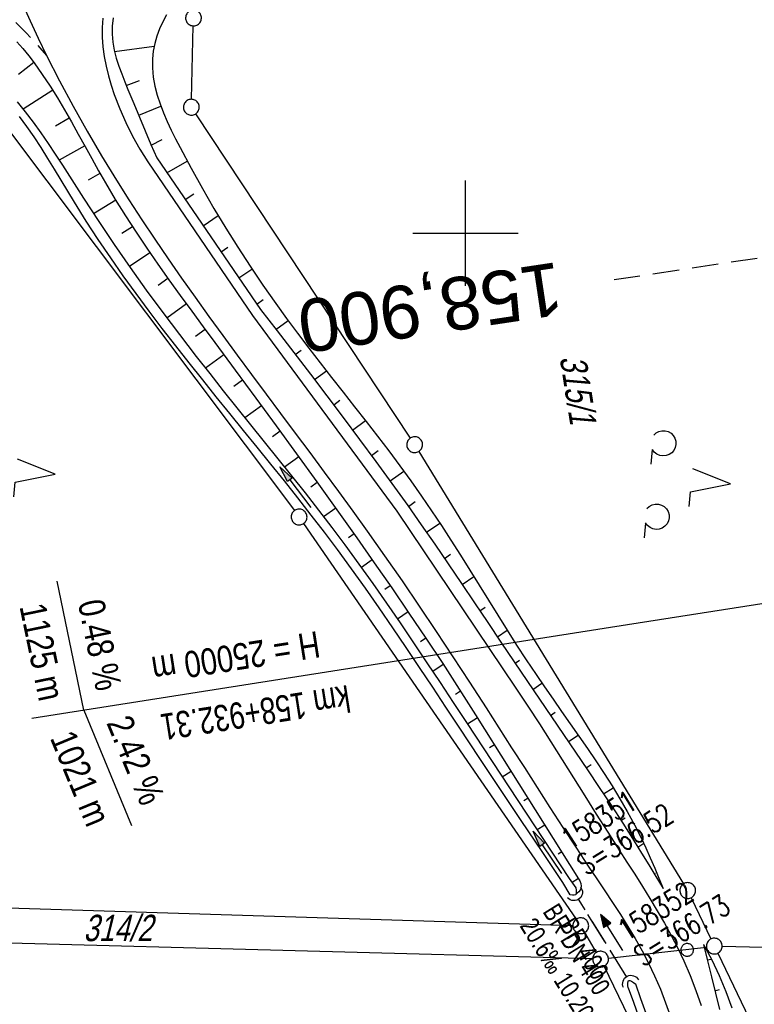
# Model space of a CAD drawing. Extents: x 510806 to 511233, y 466129 to 467087.
# Tile 16 of 35: x 510958 to 511027, y 466527 to 466620. Entities that reach past the tile are written whole.
import ezdxf
from ezdxf.enums import TextEntityAlignment as Align

# ---------------------------------------------------------------- set-up
doc = ezdxf.new("R2010")
doc.units = 0
doc.header["$LTSCALE"] = 10
doc.header["$MEASUREMENT"] = 0
for name, pattern in [('AUSGEZOGEN', [0]), ('LT00', [0]), ('LT11', [0.3, 0.2, -0.1]), ('LT12', [0.4, 0.3, -0.1]), ('LT17', [0.15, 0.1, -0.05]), ('STRICHLINIE2', [0.375, 0.25, -0.125])]:
    doc.linetypes.add(name, pattern=pattern)
doc.layers.get('0').update_dxf_attribs({"linetype": 'LT00'})
for name, color, linetype in [('--EK_FBR', 1, 'LT00'), ('--EK_Halt-Pfeil', 4, 'LT00'), ('--EK_Haltung', 7, 'STRICHLINIE2'), ('--EK_Haltung-Text', 140, 'LT00'), ('--EK_Schacht-Text', 5, 'LT00'), ('--EK_ST-93-1', 30, 'LT17'), ('--EL_Halt-Pfeil', 4, 'LT00'), ('--EL_Haltung', 182, 'STRICHLINIE2'), ('--EL_Haltung-Text', 182, 'LT00'), ('-GRA-20W', 20, 'LT00'), ('DFK_FLUR_NR', 250, 'LT00'), ('DFK_GZPKT', 250, 'LT00'), ('DFK_KATASTER', 250, 'LT00'), ('DFK_NUTZUNG', 250, 'LT00'), ('DFK_VERMPKT', 252, 'LT00'), ('DL', 182, 'LT12'), ('DL_PFEIL', 201, 'LT00'), ('DL_TEXT', 182, 'LT00'), ('PFEIL', 140, 'AUSGEZOGEN'), ('V101_AFBR_BAB', 250, 'LT00'), ('V101_BOESCH', 250, 'LT00'), ('V101_BOSCHUNG', 250, 'LT00'), ('V101_FELDWEG', 250, 'LT11'), ('V101_GRABEN', 250, 'LT00'), ('V101_RASTER', 250, 'LT00'), ('V101_UK_DURCH', 182, 'LT00')]:
    doc.layers.add(name, color=color, linetype=linetype)
doc.styles.add('Beschrift', font='ARIAL.TTF')
doc.styles.add('Haltungsbeschriftung', font='ARIAL.TTF', dxfattribs={"width": 0.75})
doc.styles.add('schachtbeschriftung', font='romans.shx', dxfattribs={"width": 0.75, "height": 2})
doc.styles.get("Standard").update_dxf_attribs({"font": 'ARIAL.TTF'})

# ---------------------------------------------------------------- blocks, each defined once
blk = doc.blocks.new('SYMB7010')
at = {"color": 0, "linetype": 'ByBlock'}
for points in [[(-0.031408, 0.499213), (-0.093728, 0.49134), (-0.15457, 0.475719), (-0.212975, 0.452595), (-0.268021, 0.422333), (-0.31884, 0.385411), (-0.36463, 0.342411), (-0.40467, 0.29401), (-0.438329, 0.240973), (-0.465074, 0.184136), (-0.484486, 0.124395), (-0.496256, 0.062692), (-0.5002, 0)], [(-0.5002, 0), (-0.496256, -0.062692), (-0.484486, -0.124395), (-0.465075, -0.184136), (-0.438329, -0.240973), (-0.404671, -0.29401), (-0.36463, -0.342411), (-0.31884, -0.385411), (-0.268021, -0.422333), (-0.212975, -0.452595), (-0.154571, -0.475719), (-0.093728, -0.49134), (-0.031408, -0.499213), (0.031408, -0.499213)], [(0.5002, 0), (0.496256, 0.062692), (0.484485, 0.124395), (0.465074, 0.184136), (0.438329, 0.240973), (0.40467, 0.29401), (0.36463, 0.342411), (0.31884, 0.385411), (0.268021, 0.422333), (0.212975, 0.452595), (0.15457, 0.475719), (0.093728, 0.49134), (0.031408, 0.499213), (-0.031408, 0.499213)], [(0.031408, -0.499213), (0.093728, -0.491341), (0.15457, -0.475719), (0.212975, -0.452595), (0.268021, -0.422333), (0.31884, -0.385411), (0.36463, -0.342411), (0.404671, -0.294011), (0.438329, -0.240974), (0.465075, -0.184136), (0.484486, -0.124395), (0.496256, -0.062692), (0.500201, 0)]]:
    blk.add_lwpolyline(points, dxfattribs=at)
blk = doc.blocks.new('Pfreil3')
at = {"layer": 'PFEIL'}
blk.add_hatch(color=256, dxfattribs=at).paths.add_polyline_path([(-1.549, 0.273), (-1.549, -0.273), (0, 0)])
for p, q in [((-1.549, 0), (-4.831, 0)), ((-1.549, -0.273), (-1.549, 0.273)), ((-1.549, 0.273), (0, 0)), ((0, 0), (-1.549, -0.273))]:
    blk.add_line(p, q, dxfattribs=at)
blk = doc.blocks.new('SYMB1107')
at = {"color": 0, "linetype": 'ByBlock'}
for points in [[(-0.2, 0), (-0.196157, 0.039018), (-0.184776, 0.076537), (-0.166294, 0.111114), (-0.141421, 0.141421), (-0.111114, 0.166294), (-0.076537, 0.184776), (-0.039018, 0.196157), (0, 0.2)], [(0, 0.2), (0.039018, 0.196157), (0.076537, 0.184776), (0.111114, 0.166294), (0.141421, 0.141421), (0.166294, 0.111114), (0.184776, 0.076537), (0.196157, 0.039018), (0.2, 0)]]:
    blk.add_lwpolyline(points, dxfattribs=at)
blk = doc.blocks.new('SYMB0070')
at = {"color": 0, "linetype": 'ByBlock'}
for p, q in [((-0.5, 0), (0.2, 0)), ((0.5, 0), (0.2, 0.1)), ((0.2, 0.1), (0.2, 0)), ((0.468, 0), (0.21, 0.086)), ((0.21, 0.086), (0.21, -0.086)), ((0.21, -0.086), (0.468, 0)), ((0.22, -0.072), (0.437, 0)), ((0.23, -0.058), (0.405, 0)), ((0.24, -0.045), (0.374, 0)), ((0.342, 0), (0.25, 0.031)), ((0.25, 0.031), (0.25, -0.031)), ((0.25, -0.031), (0.342, 0)), ((0.26, -0.017), (0.31, 0)), ((0.27, -0.003), (0.279, 0))]:
    blk.add_line(p, q, dxfattribs=at)
for points in [[(0.2, 0), (0.2, -0.1), (0.5, 0)], [(0.437, 0), (0.22, 0.072), (0.22, -0.072)], [(0.405, 0), (0.23, 0.058), (0.23, -0.058)], [(0.374, 0), (0.24, 0.045), (0.24, -0.045)], [(0.31, 0), (0.26, 0.017), (0.26, -0.017)], [(0.279, 0), (0.27, 0.003), (0.27, -0.003)]]:
    blk.add_lwpolyline(points, dxfattribs=at)
blk = doc.blocks.new('SYMB7201')
at = {"color": 0, "linetype": 'ByBlock'}
for p, q in [((0, 0.385), (-0.11, 0.015)), ((-0.255, -0.385), (-0.115, -0.385)), ((0.445, -0.385), (0.585, -0.385))]:
    blk.add_line(p, q, dxfattribs=at)
for points in [[(0.25, 0.015), (0.11, 0.015), (0, 0.385)], [(-0.393816, -0.383308), (-0.416239, -0.362945), (-0.432849, -0.337617), (-0.442589, -0.308936), (-0.444836, -0.27873), (-0.439449, -0.248923), (-0.426769, -0.221415), (-0.407606, -0.197958), (-0.38318, -0.180047), (-0.355047, -0.168823), (-0.325, -0.165), (-0.294953, -0.168823), (-0.26682, -0.180047), (-0.242394, -0.197959), (-0.223231, -0.221415), (-0.210551, -0.248923), (-0.205164, -0.27873), (-0.207411, -0.308936), (-0.21715, -0.337617), (-0.233761, -0.362945), (-0.256184, -0.383308)], [(0.306185, -0.383308), (0.283761, -0.362945), (0.267151, -0.337617), (0.257411, -0.308936), (0.255164, -0.27873), (0.260552, -0.248923), (0.273231, -0.221415), (0.292394, -0.197958), (0.31682, -0.180047), (0.344953, -0.168823), (0.375, -0.165), (0.405047, -0.168823), (0.43318, -0.180047), (0.457606, -0.197959), (0.476769, -0.221415), (0.489449, -0.248923), (0.494836, -0.27873), (0.492589, -0.308936), (0.48285, -0.337617), (0.466239, -0.362945), (0.443816, -0.383308)]]:
    blk.add_lwpolyline(points, dxfattribs=at)

msp = doc.modelspace()

# ---------------------------------------------------------------- linework, layer by layer
at = {"layer": '--EK_FBR', "linetype": 'LT11', "flags": 128}
msp.add_lwpolyline([(510863.593, 466677.615), (510865.923, 466676.326), (510868.566, 466674.834), (510871.198, 466673.321), (510873.819, 466671.789), (510876.431, 466670.238), (510878.273, 466669.131), (510880.108, 466668.012), (510881.935, 466666.879), (510883.749, 466665.73), (510885.55, 466664.56), (510887.335, 466663.367), (510889.1, 466662.148), (510890.845, 466660.9), (510892.566, 466659.62), (510893.943, 466658.557), (510895.306, 466657.475), (510896.657, 466656.378), (510897.998, 466655.268), (510899.333, 466654.15), (510900.663, 466653.028), (510902.276, 466651.662), (510903.885, 466650.292), (510905.489, 466648.917), (510907.086, 466647.532), (510908.674, 466646.136), (510909.747, 466645.183), (510910.818, 466644.229), (510911.891, 466643.277), (510912.969, 466642.331), (510914.057, 466641.397), (510915.156, 466640.479), (510916.271, 466639.581), (510917.404, 466638.708), (510918.559, 466637.863), (510920.158, 466636.772), (510921.8, 466635.741), (510923.478, 466634.767), (510925.19, 466633.848), (510926.93, 466632.983), (510928.694, 466632.169), (510930.478, 466631.405), (510931.911, 466630.83), (510933.353, 466630.282), (510934.802, 466629.756), (510936.257, 466629.248), (510937.718, 466628.755), (510939.183, 466628.272), (510940.65, 466627.796), (510942.119, 466627.322), (510943.588, 466626.846), (510945.056, 466626.365), (510946.122, 466626.009), (510947.185, 466625.642), (510948.241, 466625.26), (510949.29, 466624.858), (510950.327, 466624.429), (510951.351, 466623.969), (510952.359, 466623.473), (510953.37, 466622.922), (510954.354, 466622.326), (510955.304, 466621.679), (510956.212, 466620.98), (510956.936, 466620.354), (510957.631, 466619.696), (510958.303, 466619.011), (510958.957, 466618.307), (510959.6, 466617.59), (510960.238, 466616.867)], dxfattribs=at)
at = {"layer": '--EK_FBR'}
for points in [[(510957.924, 466621.82), (510958.667, 466620.156), (510959.44, 466618.505), (510960.238, 466616.867), (510961.469, 466614.451), (510962.748, 466612.061), (510964.074, 466609.696), (510965.444, 466607.358), (510966.855, 466605.044), (510968.047, 466603.156), (510969.264, 466601.283), (510970.502, 466599.425), (510971.761, 466597.58), (510973.037, 466595.747), (510974.328, 466593.924), (510975.632, 466592.111), (510976.947, 466590.305), (510978.315, 466588.446), (510979.69, 466586.592), (510981.069, 466584.742), (510982.45, 466582.894), (510983.831, 466581.045), (510985.209, 466579.195), (510986.583, 466577.342), (510987.95, 466575.483), (510989.308, 466573.617), (510990.654, 466571.743), (510992.32, 466569.382), (510993.966, 466567.007), (510995.594, 466564.619), (510997.204, 466562.219), (510998.798, 466559.81), (511000.378, 466557.393), (511001.944, 466554.97), (511003.158, 466553.08), (511004.367, 466551.188), (511005.575, 466549.295), (511006.785, 466547.402), (511008.001, 466545.51), (511009.225, 466543.62), (511010.46, 466541.733), (511011.709, 466539.85), (511012.46, 466538.73), (511013.211, 466537.61), (511013.955, 466536.486), (511014.687, 466535.356), (511015.4, 466534.218), (511016.087, 466533.068), (511016.744, 466531.905), (511017.363, 466530.726), (511017.939, 466529.527), (511018.486, 466528.26), (511018.983, 466526.972), (511019.437, 466525.664)], [(510965.574, 466620.411), (510965.512, 466619.538), (510965.514, 466618.61), (510965.581, 466617.686), (510965.706, 466616.766), (510965.884, 466615.853), (510966.107, 466614.947), (510966.369, 466614.051), (510966.664, 466613.164), (510967.172, 466611.817), (510967.745, 466610.5), (510968.382, 466609.218), (510969.086, 466607.974), (510969.856, 466606.771), (510979.773, 466592.198), (510993.475, 466573.616), (511004.777, 466556.825), (511005.898, 466555.139), (511007.003, 466553.445), (511008.094, 466551.742), (511009.177, 466550.034), (511010.254, 466548.321), (511011.329, 466546.605), (511012.406, 466544.888), (511013.489, 466543.171), (511014.58, 466541.457), (511015.314, 466540.315), (511016.048, 466539.172), (511016.776, 466538.026), (511017.493, 466536.875), (511018.192, 466535.717), (511018.869, 466534.548), (511019.518, 466533.368), (511020.133, 466532.172), (511020.707, 466530.96), (511021.303, 466529.572), (511021.846, 466528.161), (511022.342, 466526.731)]]:
    msp.add_lwpolyline(points, dxfattribs=at)
at = {"layer": '--EK_Haltung'}
msp.add_line((511015.306, 466529.425), (511010.709, 466536.817), dxfattribs=at)
at = {"layer": '--EK_ST-93-1', "ltscale": 2.5}
msp.add_line((511053.629, 466601.533), (511014.086, 466595.565), dxfattribs=at)
at = {"layer": '--EL_Haltung'}
msp.add_line((511015.306, 466529.425), (511010.709, 466536.817), dxfattribs=at)
at = {"layer": '-GRA-20W'}
for p, q in [((511053.102, 466568.75), (511015.379, 466562.831)), ((510963.77, 466554.733), (510961.247, 466566.977)), ((511015.379, 466562.831), (510958.831, 466553.958)), ((510963.77, 466554.733), (510968.307, 466543.789))]:
    msp.add_line(p, q, dxfattribs=at)
at = {"layer": 'DFK_KATASTER'}
for p, q in [((510973.989, 466612.71), (510974.162, 466619.68)), ((510953.341, 466614.15), (510983.75, 466573.68)), ((510994.756, 466580.565), (510974.384, 466611.335)), ((510995.562, 466579.3), (511020.688, 466538.269)), ((510984.626, 466572.462), (511010.505, 466534.908)), ((510927.35, 466536.916), (511010.18, 466534.313)), ((511021.404, 466536.953), (511023.277, 466533.036)), ((511012.428, 466531.765), (511011.313, 466533.645)), ((511012.061, 466531.14), (510926.94, 466533.46)), ((511013.555, 466531.206), (511022.855, 466532.274)), ((511024.35, 466532.341), (511041.81, 466531.908)), ((511023.925, 466531.684), (511027.255, 466524.756)), ((511016.84, 466522.893), (511013.14, 466530.446))]:
    msp.add_line(p, q, dxfattribs=at)
at = {"layer": 'DL'}
msp.add_line((511015.306, 466529.425), (511010.709, 466536.817), dxfattribs=at)
at = {"layer": 'V101_AFBR_BAB'}
for points in [[(510957.924, 466621.82), (510958.667, 466620.156), (510959.44, 466618.505), (510960.238, 466616.867), (510961.469, 466614.451), (510962.748, 466612.061), (510964.074, 466609.696), (510965.444, 466607.358), (510966.855, 466605.044), (510968.047, 466603.156), (510969.264, 466601.283), (510970.502, 466599.425), (510971.761, 466597.58), (510973.037, 466595.747), (510974.328, 466593.924), (510975.632, 466592.111), (510976.947, 466590.305), (510978.315, 466588.446), (510979.69, 466586.592), (510981.069, 466584.742), (510982.45, 466582.894), (510983.831, 466581.045), (510985.209, 466579.195), (510986.583, 466577.342), (510987.95, 466575.483), (510989.308, 466573.617), (510990.654, 466571.743), (510992.32, 466569.382), (510993.966, 466567.007), (510995.594, 466564.619), (510997.204, 466562.219), (510998.798, 466559.81), (511000.378, 466557.393), (511001.944, 466554.97), (511003.158, 466553.08), (511004.367, 466551.188), (511005.575, 466549.295), (511006.785, 466547.402), (511008.001, 466545.51), (511009.225, 466543.62), (511010.46, 466541.733), (511011.709, 466539.85), (511012.46, 466538.73), (511013.211, 466537.61), (511013.955, 466536.486), (511014.687, 466535.356), (511015.4, 466534.218), (511016.087, 466533.068), (511016.744, 466531.905), (511017.363, 466530.726), (511017.939, 466529.527), (511018.486, 466528.26), (511018.983, 466526.972), (511019.437, 466525.664)], [(510965.574, 466620.411), (510965.512, 466619.538), (510965.514, 466618.61), (510965.581, 466617.686), (510965.706, 466616.766), (510965.884, 466615.853), (510966.107, 466614.947), (510966.369, 466614.051), (510966.664, 466613.164), (510967.172, 466611.817), (510967.745, 466610.5), (510968.382, 466609.218), (510969.086, 466607.974), (510969.856, 466606.771), (510979.773, 466592.198), (510993.475, 466573.616), (511004.777, 466556.825), (511005.898, 466555.139), (511007.003, 466553.445), (511008.094, 466551.742), (511009.177, 466550.034), (511010.254, 466548.321), (511011.329, 466546.605), (511012.406, 466544.888), (511013.489, 466543.171), (511014.58, 466541.457), (511015.314, 466540.315), (511016.048, 466539.172), (511016.776, 466538.026), (511017.493, 466536.875), (511018.192, 466535.717), (511018.869, 466534.548), (511019.518, 466533.368), (511020.133, 466532.172), (511020.707, 466530.96), (511021.303, 466529.572), (511021.846, 466528.161), (511022.342, 466526.731)]]:
    msp.add_lwpolyline(points, dxfattribs=at)
at = {"layer": 'V101_BOESCH'}
for points in [[(510971.629, 466620.711), (510971.258, 466620.068), (510970.945, 466619.396), (510970.689, 466618.702), (510970.493, 466617.992), (510970.358, 466617.273), (510970.284, 466616.551), (510970.278, 466615.682), (510970.356, 466614.82), (510970.508, 466613.963), (510970.726, 466613.113), (510971, 466612.268), (510971.322, 466611.431), (510971.682, 466610.599), (510972.071, 466609.775), (510972.481, 466608.957), (510972.903, 466608.146), (510973.958, 466606.176), (510975.03, 466604.246), (510976.123, 466602.353), (510977.239, 466600.494), (510978.38, 466598.665), (510979.55, 466596.863), (510980.751, 466595.084), (510981.985, 466593.326), (510983.013, 466591.912), (510984.06, 466590.506), (510985.125, 466589.107), (510986.201, 466587.713), (510987.287, 466586.322), (510988.377, 466584.932), (510989.468, 466583.541), (510990.557, 466582.146), (510991.639, 466580.746), (510992.711, 466579.339), (510993.769, 466577.922), (510994.809, 466576.494), (510995.828, 466575.052), (510996.773, 466573.668), (510997.699, 466572.272), (510998.61, 466570.866), (510999.508, 466569.453), (511000.397, 466568.034), (511001.281, 466566.611), (511002.164, 466565.187), (511003.05, 466563.764), (511003.941, 466562.344), (511004.841, 466560.928), (511005.755, 466559.52), (511006.685, 466558.121), (511007.486, 466556.946), (511008.298, 466555.776), (511009.115, 466554.61), (511009.934, 466553.444), (511010.75, 466552.278), (511011.559, 466551.108), (511012.357, 466549.932), (511013.139, 466548.747), (511013.901, 466547.552), (511014.638, 466546.344), (511015.346, 466545.12), (511016.022, 466543.879), (511016.66, 466542.618), (511017.105, 466541.674), (511017.532, 466540.72), (511017.946, 466539.759), (511018.35, 466538.793), (511018.75, 466537.825)], [(510966.549, 466620.45), (510966.451, 466619.663), (510966.444, 466618.898), (510966.516, 466618.136), (510966.655, 466617.376), (510966.85, 466616.62), (510967.089, 466615.867), (510967.361, 466615.12), (510967.655, 466614.377), (510967.958, 466613.64), (510968.509, 466612.317), (510969.056, 466611.011), (510969.601, 466609.716), (510970.143, 466608.43), (510970.685, 466607.148), (510980.53, 466592.777), (510982.112, 466590.73), (510983.692, 466588.681), (510985.268, 466586.628), (510986.837, 466584.572), (510988.397, 466582.508), (510989.947, 466580.438), (510991.483, 466578.357), (510993.004, 466576.267), (510994.508, 466574.163), (510995.797, 466572.329), (510997.074, 466570.485), (510998.34, 466568.634), (510999.599, 466566.778), (511000.853, 466564.918), (511002.104, 466563.056), (511003.354, 466561.193), (511004.607, 466559.332), (511005.863, 466557.473), (511007.003, 466555.796), (511008.146, 466554.122), (511009.289, 466552.448), (511010.43, 466550.772), (511011.565, 466549.093), (511012.691, 466547.408), (511013.807, 466545.717), (511014.91, 466544.017), (511015.996, 466542.306), (511016.692, 466541.191), (511017.381, 466540.071), (511018.067, 466538.949), (511018.75, 466537.825)], [(510957.424, 466618.165), (510957.992, 466617.519), (510958.536, 466616.85), (510959.057, 466616.164), (510959.829, 466615.078), (510960.563, 466613.97), (510961.266, 466612.846), (510961.943, 466611.707), (510962.6, 466610.557), (510963.245, 466609.401), (510963.883, 466608.242), (510964.521, 466607.082), (510965.164, 466605.927), (510965.82, 466604.779), (510966.758, 466603.204), (510967.727, 466601.649), (510968.725, 466600.11), (510969.747, 466598.587), (510970.79, 466597.076), (510971.851, 466595.575), (510972.925, 466594.083), (510974.009, 466592.598), (510975.099, 466591.117), (510976.192, 466589.639), (510978.142, 466587), (510980.086, 466584.36), (510982.023, 466581.718), (510983.953, 466579.072), (510985.873, 466576.419), (510987.782, 466573.758), (510989.678, 466571.088), (510991.338, 466568.724), (510992.985, 466566.35), (510994.616, 466563.966), (510996.23, 466561.57), (510997.825, 466559.16), (510999.399, 466556.738), (511000.949, 466554.3), (511010.724, 466538.753), (511010.84, 466538.537), (511010.928, 466538.301), (511010.969, 466538.061), (511010.946, 466537.835), (511010.868, 466537.666), (511010.746, 466537.514), (511010.595, 466537.372), (511010.43, 466537.235)], [(511022.593, 466532.506), (511022.959, 466530.968), (511023.329, 466529.43), (511023.707, 466527.894), (511024.098, 466526.358)], [(511022.593, 466532.506), (511023.355, 466531.048), (511024.055, 466529.559), (511024.692, 466528.041), (511025.263, 466526.499)]]:
    msp.add_lwpolyline(points, dxfattribs=at)
at = {"layer": 'V101_BOSCHUNG'}
for p, q in [((510966.685, 466617.247), (510970.443, 466617.762)), ((510959.035, 466616.193), (510957.579, 466615.057)), ((510967.795, 466614.034), (510969.068, 466614.49)), ((510960.815, 466613.574), (510958.005, 466611.773)), ((510968.976, 466611.201), (510971.071, 466612.074)), ((510962.387, 466610.934), (510961.077, 466610.173)), ((510970.171, 466608.365), (510971.214, 466608.883)), ((510963.855, 466608.292), (510961.431, 466606.93)), ((510971.66, 466605.725), (510973.592, 466606.852)), ((510965.303, 466605.681), (510964.179, 466605.034)), ((510973.398, 466603.189), (510974.204, 466603.734)), ((510966.805, 466603.126), (510964.7, 466601.837)), ((510975.093, 466600.714), (510976.522, 466601.68)), ((510968.39, 466600.62), (510967.389, 466599.969)), ((510970.046, 466598.15), (510968.112, 466596.831)), ((510976.789, 466598.239), (510977.44, 466598.679)), ((510978.484, 466595.764), (510979.723, 466596.602)), ((510971.755, 466595.709), (510970.813, 466595.043)), ((510980.188, 466593.277), (510980.799, 466593.707)), ((510973.504, 466593.288), (510971.659, 466591.953)), ((510982, 466590.875), (510983.155, 466591.719)), ((510975.277, 466590.876), (510974.377, 466590.217)), ((510983.84, 466588.488), (510984.396, 466588.911)), ((510977.061, 466588.464), (510975.319, 466587.188)), ((510985.666, 466586.108), (510986.788, 466586.961)), ((510978.842, 466586.05), (510978.013, 466585.443)), ((510987.482, 466583.72), (510988.06, 466584.16)), ((510980.62, 466583.633), (510979.063, 466582.493)), ((510989.283, 466581.327), (510990.49, 466582.232)), ((510982.392, 466581.213), (510981.669, 466580.683)), ((510984.159, 466578.788), (510982.825, 466577.812)), ((510991.068, 466578.922), (510991.696, 466579.386)), ((510992.831, 466576.506), (510994.124, 466577.44)), ((510985.92, 466576.354), (510985.304, 466575.908)), ((510987.672, 466573.913), (510986.528, 466573.097)), ((510994.574, 466574.07), (510995.221, 466574.532)), ((510996.289, 466571.621), (510997.551, 466572.498)), ((510989.412, 466571.464), (510988.875, 466571.085)), ((510997.986, 466569.153), (510998.583, 466569.563)), ((510991.138, 466569.01), (510990.109, 466568.285)), ((510999.669, 466566.675), (511000.776, 466567.425)), ((510992.852, 466566.543), (510992.347, 466566.192)), ((511001.344, 466564.187), (511001.852, 466564.53)), ((510994.549, 466564.065), (510993.545, 466563.376)), ((511003.017, 466561.696), (511003.95, 466562.328)), ((510996.23, 466561.571), (510995.726, 466561.234)), ((510997.887, 466559.066), (510996.882, 466558.405)), ((511004.691, 466559.207), (511005.131, 466559.504)), ((511006.373, 466556.722), (511007.237, 466557.308)), ((510999.524, 466556.542), (510999.027, 466556.225)), ((511008.063, 466554.244), (511008.507, 466554.544)), ((511001.133, 466554.007), (511000.177, 466553.403)), ((511009.754, 466551.766), (511010.673, 466552.388)), ((511002.732, 466551.464), (511002.278, 466551.182)), ((511011.435, 466549.285), (511011.903, 466549.598)), ((511004.329, 466548.924), (511003.476, 466548.394)), ((511013.099, 466546.794), (511014.002, 466547.389)), ((511005.925, 466546.384), (511005.527, 466546.137)), ((511014.736, 466544.288), (511015.132, 466544.541)), ((511007.522, 466543.844), (511006.783, 466543.384)), ((511016.34, 466541.758), (511016.901, 466542.112)), ((511009.119, 466541.305), (511008.778, 466541.093)), ((511017.911, 466539.204), (511018.017, 466539.271)), ((511010.716, 466538.765), (511010.103, 466538.383)), ((511022.94, 466531.046), (511023.311, 466531.135)), ((511023.649, 466528.128), (511024.107, 466528.241))]:
    msp.add_line(p, q, dxfattribs=at)
at = {"layer": 'V101_FELDWEG', "flags": 128}
msp.add_lwpolyline([(510863.593, 466677.615), (510865.923, 466676.326), (510868.566, 466674.834), (510871.198, 466673.321), (510873.819, 466671.789), (510876.431, 466670.238), (510878.273, 466669.131), (510880.108, 466668.012), (510881.935, 466666.879), (510883.749, 466665.73), (510885.55, 466664.56), (510887.335, 466663.367), (510889.1, 466662.148), (510890.845, 466660.9), (510892.566, 466659.62), (510893.943, 466658.557), (510895.306, 466657.475), (510896.657, 466656.378), (510897.998, 466655.268), (510899.333, 466654.15), (510900.663, 466653.028), (510902.276, 466651.662), (510903.885, 466650.292), (510905.489, 466648.917), (510907.086, 466647.532), (510908.674, 466646.136), (510909.747, 466645.183), (510910.818, 466644.229), (510911.891, 466643.277), (510912.969, 466642.331), (510914.057, 466641.397), (510915.156, 466640.479), (510916.271, 466639.581), (510917.404, 466638.708), (510918.559, 466637.863), (510920.158, 466636.772), (510921.8, 466635.741), (510923.478, 466634.767), (510925.19, 466633.848), (510926.93, 466632.983), (510928.694, 466632.169), (510930.478, 466631.405), (510931.911, 466630.83), (510933.353, 466630.282), (510934.802, 466629.756), (510936.257, 466629.248), (510937.718, 466628.755), (510939.183, 466628.272), (510940.65, 466627.796), (510942.119, 466627.322), (510943.588, 466626.846), (510945.056, 466626.365), (510946.122, 466626.009), (510947.185, 466625.642), (510948.241, 466625.26), (510949.29, 466624.858), (510950.327, 466624.429), (510951.351, 466623.969), (510952.359, 466623.473), (510953.37, 466622.922), (510954.354, 466622.326), (510955.304, 466621.679), (510956.212, 466620.98), (510956.936, 466620.354), (510957.631, 466619.696), (510958.303, 466619.011), (510958.957, 466618.307), (510959.6, 466617.59), (510960.238, 466616.867)], dxfattribs=at)
at = {"layer": 'V101_GRABEN'}
for points in [[(510957.436, 466612.465), (510958.21, 466611.516), (510958.955, 466610.541), (510959.675, 466609.544), (510960.376, 466608.529), (510961.06, 466607.5), (510961.734, 466606.461), (510962.4, 466605.417), (510963.064, 466604.372), (510963.73, 466603.329), (510965.18, 466601.11), (510966.659, 466598.92), (510968.165, 466596.755), (510969.697, 466594.614), (510971.255, 466592.494), (510972.836, 466590.394), (510974.441, 466588.31), (510975.716, 466586.683), (510977.002, 466585.063), (510978.295, 466583.448), (510979.592, 466581.836), (510980.89, 466580.223), (510982.187, 466578.609), (510983.479, 466576.991), (510984.763, 466575.367), (510986.036, 466573.735), (510987.295, 466572.093), (510988.538, 466570.438), (510989.879, 466568.605), (510991.199, 466566.757), (510992.5, 466564.896), (510993.786, 466563.023), (510995.058, 466561.141), (510996.32, 466559.252), (510997.575, 466557.357), (510998.825, 466555.46), (511000.074, 466553.561), (511002.507, 466549.864), (511004.944, 466546.169), (511007.382, 466542.477), (511009.821, 466538.785), (511010.458, 466537.876)], [(511009.937, 466537.217), (511009.242, 466538.391), (511007.265, 466541.334), (511005.289, 466544.277), (511003.317, 466547.223), (511001.349, 466550.172), (510999.386, 466553.125), (510998.133, 466555.019), (510996.879, 466556.914), (510995.622, 466558.806), (510994.359, 466560.693), (510993.086, 466562.575), (510991.801, 466564.447), (510990.501, 466566.308), (510989.181, 466568.155), (510987.84, 466569.988), (510986.605, 466571.631), (510985.353, 466573.263), (510984.086, 466574.883), (510982.807, 466576.495), (510981.519, 466578.099), (510980.226, 466579.699), (510978.929, 466581.296), (510977.633, 466582.892), (510976.339, 466584.488), (510975.052, 466586.088), (510973.773, 466587.692), (510972.489, 466589.324), (510971.219, 466590.965), (510969.964, 466592.619), (510968.728, 466594.287), (510967.511, 466595.973), (510966.317, 466597.679), (510965.146, 466599.408), (510964, 466601.162), (510962.883, 466602.945), (510962.252, 466603.983), (510961.626, 466605.026), (510960.998, 466606.069), (510960.365, 466607.107), (510959.719, 466608.133), (510959.057, 466609.143), (510958.371, 466610.131), (510957.658, 466611.093)], [(511010.458, 466537.876), (511010.492, 466537.675), (511010.509, 466537.49), (511010.494, 466537.338), (511010.43, 466537.235), (511010.304, 466537.191), (511010.132, 466537.193), (511009.937, 466537.217)], [(511015.433, 466528.401), (511015.411, 466528.626), (511015.402, 466528.829), (511015.418, 466528.989), (511015.473, 466529.083), (511015.588, 466529.093), (511015.749, 466529.024), (511015.942, 466528.901), (511016.151, 466528.752)], [(511015.433, 466528.401), (511015.932, 466527.044), (511016.425, 466525.686), (511016.905, 466524.325), (511017.365, 466522.962), (511017.8, 466521.595), (511018.202, 466520.223), (511018.565, 466518.845), (511018.883, 466517.461), (511019.15, 466516.068), (511019.357, 466514.667), (511019.487, 466513.45), (511019.574, 466512.227), (511019.625, 466510.998), (511019.646, 466509.764), (511019.643, 466508.527), (511019.621, 466507.288), (511019.588, 466506.046), (511019.548, 466504.804)], [(511020.449, 466504.691), (511020.463, 466505.954), (511020.471, 466507.216), (511020.468, 466508.477), (511020.448, 466509.735), (511020.405, 466510.99), (511020.335, 466512.24), (511020.23, 466513.485), (511020.087, 466514.724), (511019.866, 466516.153), (511019.59, 466517.575), (511019.266, 466518.988), (511018.9, 466520.395), (511018.497, 466521.797), (511018.064, 466523.193), (511017.607, 466524.586), (511017.132, 466525.976), (511016.644, 466527.364), (511016.151, 466528.752)]]:
    msp.add_lwpolyline(points, dxfattribs=at)
at = {"layer": 'V101_RASTER'}
for p, q in [((511000.001, 466595), (511000.001, 466605)), ((510995.001, 466600), (511005.001, 466600))]:
    msp.add_line(p, q, dxfattribs=at)

# ---------------------------------------------------------------- block references
at = {"layer": '--EK_Halt-Pfeil', "xscale": 4.000000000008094, "yscale": 4, "zscale": 4, "rotation": 121.8805099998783}
msp.add_blockref('SYMB0070', (511013.857, 466533.649), dxfattribs=at)
at = {"layer": '--EL_Halt-Pfeil', "xscale": 4.000000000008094, "yscale": 4, "zscale": 4, "rotation": 121.8805099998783}
msp.add_blockref('SYMB0070', (511013.857, 466533.649), dxfattribs=at)
at = {"layer": 'DFK_GZPKT', "xscale": 1.500000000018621, "yscale": 1.5, "zscale": 1.5, "rotation": 264.7377099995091}
for p in [(510974.18, 466620.43), (510973.97, 466611.96), (510995.17, 466579.94), (510984.2, 466573.08), (511021.08, 466537.63), (511010.93, 466534.29), (511023.6, 466532.36), (511012.81, 466531.12)]:
    msp.add_blockref('SYMB7010', p, dxfattribs=at)
at = {"layer": 'DFK_NUTZUNG', "xscale": 9.999999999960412, "yscale": 10, "zscale": 10, "rotation": 264.7377000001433}
for p in [(510957.218, 466577.488), (511021.308, 466576.576)]:
    msp.add_blockref('SYMB7201', p, dxfattribs=at)
at = {"layer": 'DFK_VERMPKT', "xscale": 1.200000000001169, "yscale": 1.200000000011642, "zscale": 1.2, "rotation": 264.7377100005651}
msp.add_blockref('SYMB7010', (511021.03, 466532), dxfattribs=at)
at = {"layer": 'DL_PFEIL', "xscale": 4.000000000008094, "yscale": 4, "zscale": 4, "rotation": 121.8805099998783}
msp.add_blockref('SYMB0070', (511013.857, 466533.649), dxfattribs=at)
at = {"layer": 'PFEIL'}
for p, rotation in [((510982.372, 466577.826), 127.3970525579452), ((511006.407, 466543.25), 123.7704020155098)]:
    msp.add_blockref('Pfreil3', p, dxfattribs=dict(at, rotation=rotation))
at = {"layer": 'V101_UK_DURCH', "zscale": 4}
for p, xscale, yscale, rotation in [((511010.288, 466537.469), 3.999999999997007, 4, 221.1186637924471), ((511015.702, 466528.789), 3.999999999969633, 4.000000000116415, 27.04963808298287)]:
    msp.add_blockref('SYMB1107', p, dxfattribs=dict(at, xscale=xscale, yscale=yscale, rotation=rotation))

# ---------------------------------------------------------------- texts
at = {"layer": '--EK_Haltung-Text', "style": 'Haltungsbeschriftung', "width": 0.75}
for s, p in [('BR DN 400', (511007.262, 466535.632)), ('20.6‰ 10.20m', (511005.088, 466534.28))]:
    msp.add_text(s, height=1.8, rotation=-58.1195, dxfattribs=at).set_placement(p)
at = {"layer": '--EK_Schacht-Text', "style": 'schachtbeschriftung', "width": 0.75}
for s, rotation, p in [('158351', 31.88221, (511009.882, 466541.46)), ('S=366.52', 31.88221, (511011.403, 466539.015)), ('158352', 31.8805, (511015.271, 466532.795)), ('S=366.73', 31.8805, (511016.792, 466530.35))]:
    msp.add_text(s, height=2, rotation=rotation, dxfattribs=at).set_placement(p)
at = {"layer": '--EK_ST-93-1', "style": 'Beschrift'}
msp.add_text('158,900', height=5, rotation=-171.45167, dxfattribs=at).set_placement((511009.142, 466594.815), align=Align.MIDDLE_LEFT)
at = {"layer": '--EL_Haltung-Text', "style": 'Haltungsbeschriftung', "width": 0.75}
msp.add_text('BR DN 400', height=1.8, rotation=-58.1195, dxfattribs=at).set_placement((511007.262, 466535.632))
at = {"layer": '-GRA-20W', "style": 'Beschrift', "width": 0.8}
for s, rotation, p in [('1125 m', 281.64676, (510961.984, 466555.971)), ('H = 25000 m', 188.91795, (510970.453, 466557.3))]:
    msp.add_text(s, height=2.5, rotation=rotation, dxfattribs=at).set_placement(p, align=Align.TOP_RIGHT)
at = {"layer": '-GRA-20W', "style": 'Beschrift'}
for s, rotation, width, p in [('0.48 %%%', 281.64676, 0.8, (510964.951, 466556.436)), ('km 158+932.31', 188.91795, 0.75, (510970.918, 466554.336))]:
    msp.add_text(s, height=2.5, rotation=rotation, dxfattribs=dict(at, width=width)).set_placement(p, align=Align.RIGHT)
at = {"layer": '-GRA-20W', "style": 'Beschrift', "width": 0.8}
msp.add_text('2.42 %%%', height=2.5, rotation=292.5157, dxfattribs=at).set_placement((510965.886, 466553.547))
msp.add_text('1021 m', height=2.5, rotation=292.5157, dxfattribs=at).set_placement((510962.837, 466553.068), align=Align.TOP_LEFT)
at = {"layer": 'DFK_FLUR_NR', "oblique": 13.754, "width": 0.75}
for s, rotation, p in [('315/1', 278.9019, (511008.923, 466588.234)), ('314/2', 0.00116, (510963.721, 466532.829))]:
    msp.add_text(s, height=2.5, rotation=rotation, dxfattribs=at).set_placement(p)
at = {"layer": 'DL_TEXT', "style": 'Haltungsbeschriftung', "width": 0.75}
msp.add_text('BR 400', height=1.8, rotation=-58.1195, dxfattribs=at).set_placement((511008.844, 466534.335))

doc.saveas('drawing.dxf')
